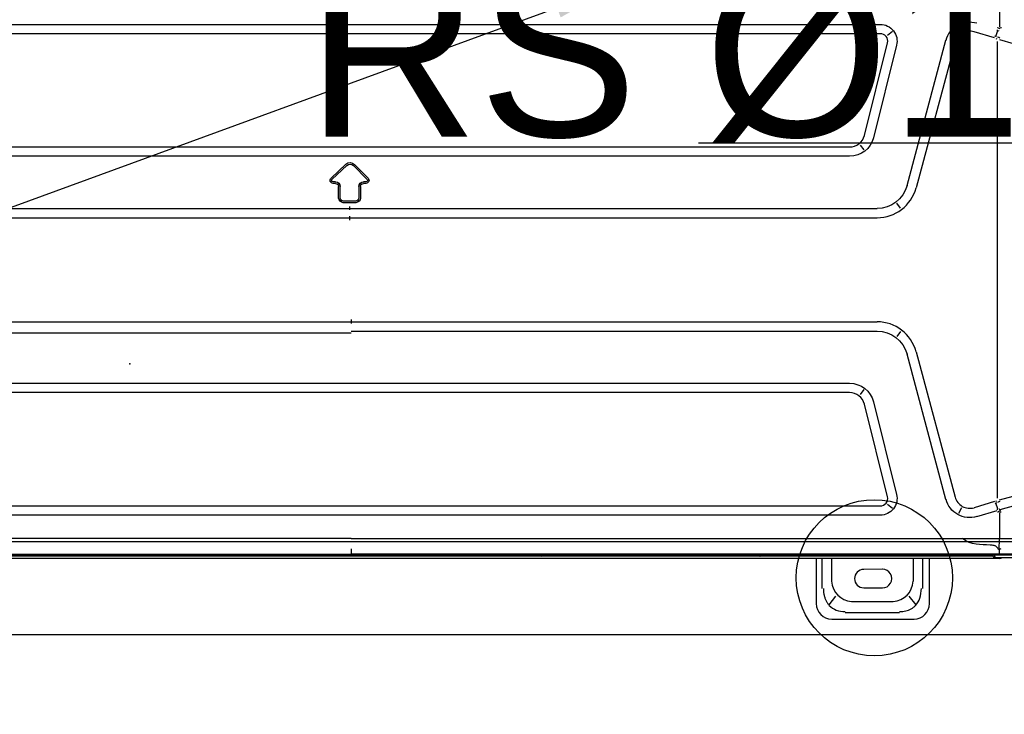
# Model space of a CAD drawing. Header units: millimetres. Extents: x 22250 to 51280, y -5012 to 7692.
# Tile 45 of 182: x 32094 to 32157, y 3493 to 3538. Entities that reach past the tile are written whole.
import ezdxf
from ezdxf import colors
from ezdxf.entities.mleader import LeaderData, LeaderLine
from ezdxf.math import Vec2, Vec3

# ---------------------------------------------------------------- set-up
doc = ezdxf.new("R2010")
doc.units = ezdxf.units.MM
doc.layers.add('E_Gniazda', color=1, linetype='Continuous')
doc.layers.add('E_podklad', color=252, linetype='Continuous')
doc.styles.get("Standard").update_dxf_attribs({"font": 'arial.ttf'})
doc.linetypes.add('BATTING', pattern='A,0.0001,-0.1,[134,ltypeshp.shx,S=0.1,R=0,X=-0.1,Y=0],-0.2,[134,ltypeshp.shx,S=0.1,R=180,X=0.1,Y=0],-0.1', length=0.4001)

# ---------------------------------------------------------------- blocks, each defined once
blk = doc.blocks.new('A$C557f46fc')
at = {"linetype": 'Continuous'}
for p, q in [((69.53, 130.64), (58.93, 130.64)), ((60.78, 129.84), (67.79, 129.84)), ((56.93, 128.64), (56.93, 122.81)), ((58.66, 128.79), (59.55, 127.7)), ((66.97, 128.36), (61.6, 128.36)), ((69.02, 127.7), (69.91, 128.79)), ((71.53, 122.81), (71.53, 128.64)), ((57.82, 122.8), (57.82, 126.69)), ((59.01, 125.74), (59.01, 122.81)), ((65.41, 126.6), (63.01, 126.62)), ((69.55, 122.81), (69.55, 125.74)), ((70.75, 126.69), (70.75, 122.8)), ((63.01, 124.22), (65.41, 124.23)), ((41.19, 122.75), (48.27, 122.75)), ((221.6, 122.34), (41.44, 122.34)), ((41.53, 122.27), (47.98, 122.26)), ((47.89, 122.81), (186.89, 122.81)), ((47.98, 122.26), (131.42, 122.26)), ((48.27, 122.75), (48.39, 122.75)), ((48.76, 122.51), (186.59, 122.51)), ((80.77, 122.34), (80.77, 122.51)), ((94.49, 122.34), (94.49, 122.51)), ((131.42, 121.6), (131.42, 122.27)), ((215.06, 122.26), (131.42, 122.26)), ((47.96, 121.7), (47.94, 120.25)), ((47.94, 116.88), (47.94, 120.25)), ((47.96, 116.38), (47.82, 116.67)), ((50.86, 117.43), (48.2, 116.64)), ((52.82, 116.31), (53.21, 117.01)), ((63.27, 117.25), (199.76, 117.25)), ((47.85, 116.53), (45.8, 115.94)), ((48.15, 116.44), (48.4, 115.68)), ((48.38, 115.44), (48.26, 115.39)), ((48.58, 115.5), (51.2, 116.28)), ((62.34, 115.82), (61.71, 116.32)), ((199.76, 116.05), (63.27, 116.05)), ((47.92, 115.28), (46.18, 114.79)), ((48.18, 115.04), (48.18, 107.3)), ((58.67, 96.18), (53.65, 114.91)), ((54.81, 115.22), (59.83, 96.49)), ((64.15, 102.65), (61.18, 114.57)), ((62.34, 114.86), (65.32, 102.94)), ((48.18, 107.3), (48.18, 63.94)), ((65.38, 101.06), (65.88, 101.69)), ((67.22, 101.45), (195.82, 101.45)), ((195.82, 100.25), (67.22, 100.25)), ((60.66, 93.57), (61.15, 94.21)), ((131.42, 93.52), (63.69, 93.52)), ((131.42, 93.77), (199.35, 93.77)), ((131.42, 92.32), (63.69, 92.32)), ((131.42, 92.01), (131.42, 92.55)), ((199.35, 92.32), (131.42, 92.32)), ((131.62, 78.92), (63.69, 78.92)), ((131.62, 78.7), (131.62, 79.24)), ((199.35, 78.92), (131.62, 78.92)), ((60.66, 77.67), (61.15, 77.04)), ((131.62, 77.72), (63.69, 77.72)), ((131.62, 77.47), (131.62, 77.9)), ((199.35, 77.72), (131.62, 77.72)), ((130.22, 74.89), (130.22, 76.37)), ((130.42, 74.89), (130.42, 76.37)), ((130.44, 76.76), (130.45, 76.75)), ((130.82, 76.97), (132.42, 76.97)), ((130.82, 76.77), (132.42, 76.77)), ((132.79, 76.75), (132.8, 76.76)), ((132.82, 76.37), (132.82, 74.89)), ((133.02, 76.37), (133.02, 74.89)), ((53.65, 56.34), (58.67, 75.07)), ((59.83, 74.76), (54.81, 56.03)), ((130.98, 72.04), (129.23, 73.81)), ((131.12, 72.18), (129.37, 73.95)), ((129.51, 74.49), (129.82, 74.49)), ((129.51, 74.29), (129.82, 74.29)), ((130.14, 74.57), (130.15, 74.56)), ((133.86, 73.95), (131.96, 72.16)), ((134, 73.8), (132.09, 72.02)), ((133.09, 74.56), (133.09, 74.57)), ((133.42, 74.49), (133.73, 74.49)), ((133.42, 74.29), (133.73, 74.29)), ((134.04, 74.22), (134.03, 74.21)), ((131.53, 71.86), (131.53, 71.87)), ((65.88, 69.55), (65.38, 70.18)), ((67.22, 70.99), (195.82, 70.99)), ((195.82, 69.79), (67.22, 69.79)), ((61.18, 56.67), (64.15, 68.6)), ((65.32, 68.31), (62.34, 56.38)), ((48.18, 63.94), (48.18, 56.21)), ((47.92, 55.96), (46.18, 56.46)), ((48.38, 55.81), (48.26, 55.86)), ((47.95, 54.86), (48.04, 54.84)), ((48.4, 55.56), (48.14, 54.8)), ((48.58, 55.74), (51.2, 54.96)), ((52.82, 54.94), (53.21, 54.24)), ((61.71, 54.93), (62.34, 55.42)), ((63.27, 55.19), (199.76, 55.19)), ((47.94, 51.54), (47.94, 54.36)), ((199.76, 53.99), (63.27, 53.99))]:
    blk.add_line(p, q, dxfattribs=at)
blk.add_circle((64.04, 125.31), 10.06, dxfattribs=at)
for centre, radius, start, end in [((58.93, 128.64), 2, 90, 180), ((69.53, 128.64), 2, 0, 90), ((63, 125.42), 1.2, 89.6384, 270.3616), ((65.4, 125.42), 1.18, 270.3616, 89.6384), ((47.89, 122.21), 0.6, 90, 115.8413), ((48.39, 122.35), 0.4, 0, 90), ((51.75, 114.4), 1.96, 15, 106.5295), ((63.27, 115.09), 0.96, 90, 194.0167), ((67.22, 103.41), 1.96, 194.0166, 270), ((63.69, 97.52), 5.2, 195, 270), ((63.69, 73.72), 5.2, 90, 165), ((67.22, 67.83), 1.96, 90, 165.9834), ((51.75, 56.84), 1.96, 253.4705, 345), ((63.27, 56.15), 0.96, 165.9833, 270)]:
    blk.add_arc(centre, radius, start, end, dxfattribs=at)
at = {"linetype": 'Continuous', "extrusion": (0, 0, -1)}
for centre, radius, start, end in [((-51.75, 114.4), 3.16, 73.4706, 165), ((-63.27, 115.09), 2.16, 345.9834, 90), ((-67.22, 103.41), 3.16, 270, 345.9834), ((-63.69, 97.52), 4, 270, 345), ((-63.69, 73.72), 4, 15, 90), ((-130.82, 76.37), 0.6, 0, 90), ((-130.82, 76.37), 0.4, 0, 90), ((-132.42, 76.37), 0.6, 90, 180), ((-132.42, 76.37), 0.4, 90, 180), ((-129.82, 74.89), 0.4, 180, 270), ((-129.82, 74.89), 0.6, 180, 270), ((-133.42, 74.89), 0.6, 270, 0), ((-133.42, 74.89), 0.4, 270, 0), ((-129.51, 74.09), 0.4, 315.3579, 90), ((-129.51, 74.09), 0.2, 315.3579, 90), ((-133.73, 74.09), 0.4, 90, 226.9465), ((-133.73, 74.09), 0.2, 90, 226.9465), ((-131.55, 72.6), 0.8, 226.9465, 315.3579), ((-131.55, 72.6), 0.6, 226.9465, 315.3579), ((-67.22, 67.83), 3.16, 14.0166, 90), ((-51.75, 56.84), 3.16, 195, 286.5294), ((-63.27, 56.15), 2.16, 270, 14.0166)]:
    blk.add_arc(centre, radius, start, end, dxfattribs=at)
at = {"linetype": 'Continuous'}
for centre, major_axis, ratio, start_param, end_param in [((62.59, 124.62), (2.54, -3.14), 0.803018, 2.633487, 3.831894), ((65.98, 124.62), (-2.54, -3.14), 0.803018, 2.451291, 3.649699), ((48.27, 122.35), (0, -0.4), 0.831479, 1.570796, 3.141593), ((78.76, 121.81), (0, 0.7), 0.690452, 6.119579, 6.283185), ((106.82, 121.61), (2.17, 0), 0.414214, 1.241354, 1.558544), ((48.35, 116.09), (-3.83, -1.17), 0.178321, 4.710906, 4.798331), ((49.06, 113.77), (-3.79, -1.29), 0.706819, 4.683881, 4.712375), ((48.35, 55.15), (-3.83, 1.17), 0.178321, 1.484854, 1.57228), ((49.06, 57.47), (-3.84, 1.13), 0.705879, 1.540462, 1.56897)]:
    blk.add_ellipse(centre, major_axis=major_axis, ratio=ratio, start_param=start_param, end_param=end_param, dxfattribs=at)
for points, knots in [([(60.78, 129.66), (60.64, 129.66), (60.38, 129.66), (59.99, 129.59), (59.62, 129.48), (59.29, 129.32), (58.99, 129.12), (58.54, 128.71), (58.05, 127.9), (58.01, 127.11), (57.98, 126.69)], [0, 0, 0, 0, 0.088396, 0.173346, 0.25543, 0.335293, 0.413632, 0.491185, 0.72797, 1, 1, 1, 1]), ([(70.59, 126.69), (70.59, 126.83), (70.59, 127.12), (70.52, 127.54), (70.41, 127.93), (70.26, 128.28), (70.07, 128.59), (69.69, 129.06), (68.94, 129.58), (68.18, 129.64), (67.79, 129.66)], [0, 0, 0, 0, 0.095854, 0.186885, 0.2735, 0.35617, 0.435439, 0.51192, 0.746033, 1, 1, 1, 1]), ([(47.95, 121.69), (47.95, 121.74), (47.95, 121.85), (47.95, 121.99), (47.96, 122.13), (47.97, 122.23), (47.98, 122.27), (47.98, 122.27), (47.98, 122.27)], [0, 0, 0, 0, 0.15377, 0.321137, 0.499606, 0.749362, 0.923428, 1, 1, 1, 1]), ([(54.15, 122.34), (54.15, 122.35), (54.16, 122.39), (54.17, 122.48), (54.18, 122.5), (54.18, 122.51)], [0, 0, 0, 0, 0.03411, 0.430836, 1, 1, 1, 1]), ([(54.18, 122.51), (54.22, 122.5), (54.3, 122.49), (54.39, 122.42), (54.43, 122.37), (54.45, 122.34)], [0, 0, 0, 0, 0.421216, 0.760733, 1, 1, 1, 1]), ([(61.04, 122.35), (61.07, 122.38), (61.17, 122.47), (61.28, 122.49), (61.36, 122.51)], [0, 0, 0, 0, 0.322756, 1, 1, 1, 1]), ([(61.36, 122.51), (61.35, 122.5), (61.34, 122.49), (61.33, 122.44), (61.32, 122.39), (61.32, 122.36), (61.32, 122.35)], [0, 0, 0, 0, 0.364896, 0.677617, 0.93837, 1, 1, 1, 1]), ([(78.92, 122.35), (78.92, 122.35), (78.92, 122.36), (78.92, 122.4), (78.91, 122.44), (78.88, 122.47), (78.87, 122.49), (78.84, 122.49), (78.84, 122.5), (78.83, 122.5)], [0, 0, 0, 0, 0.074579, 0.074579, 0.595541, 0.595541, 0.936378, 0.936378, 1, 1, 1, 1]), ([(78.84, 122.5), (78.9, 122.48), (79.05, 122.45), (79.17, 122.34), (79.23, 122.28)], [0, 0, 0, 0, 0.419101, 1, 1, 1, 1]), ([(96.3, 122.28), (96.35, 122.33), (96.44, 122.41), (96.58, 122.47), (96.67, 122.49), (96.71, 122.5)], [0, 0, 0, 0, 0.405811, 0.73919, 1, 1, 1, 1]), ([(96.71, 122.5), (96.68, 122.49), (96.67, 122.48), (96.64, 122.45), (96.63, 122.43), (96.62, 122.38), (96.62, 122.36), (96.62, 122.34)], [0, 0, 0, 0, 0.330097, 0.330097, 0.779008, 0.779008, 1, 1, 1, 1]), ([(48.12, 121.5), (48.12, 121.5), (48.12, 121.5), (48.13, 121.5), (48.13, 121.5), (48.13, 121.49), (48.13, 121.49), (48.15, 121.48), (48.16, 121.48), (48.21, 121.44), (48.24, 121.4), (48.3, 121.34), (48.32, 121.31), (48.39, 121.25), (48.43, 121.22), (48.52, 121.18), (48.56, 121.17), (48.69, 121.14), (48.78, 121.13), (48.96, 121.11), (49.05, 121.1), (50.34, 121.02), (51.55, 121.14), (52.67, 120.25)], [0, 0, 0, 0, 0.000104, 0.000104, 0.000639, 0.000639, 0.002781, 0.002781, 0.011385, 0.011385, 0.041894, 0.041894, 0.067035, 0.067035, 0.098793, 0.098793, 0.127295, 0.127295, 0.184226, 0.184226, 0.240937, 0.240937, 1, 1, 1, 1]), ([(48.12, 116.86), (48.12, 116.86), (48.12, 116.86), (48.12, 116.86), (48.12, 116.87), (48.12, 116.87), (48.12, 116.87), (48.12, 116.88), (48.12, 116.88), (48.13, 116.88)], [0, 0, 0, 0, 0.093535, 0.093535, 0.207433, 0.207433, 0.397418, 0.397418, 1, 1, 1, 1]), ([(48.12, 54.38), (48.12, 54.38), (48.12, 54.38), (48.12, 54.38), (48.12, 54.38), (48.12, 54.38), (48.12, 54.38), (48.12, 54.37), (48.12, 54.37), (48.13, 54.36)], [0, 0, 0, 0, 0.093535, 0.093535, 0.207433, 0.207433, 0.397418, 0.397418, 1, 1, 1, 1])]:
    blk.add_open_spline(points, degree=3, knots=knots, dxfattribs=at)
for points, degree in [([(47.76, 121.6), (47.82, 121.63), (47.88, 121.66), (47.95, 121.69)], 3), ([(47.95, 121.69), (48.01, 121.66), (48.06, 121.63), (48.12, 121.6)], 3), ([(47.75, 120.25), (45.66, 120.26), (43.56, 120.26), (41.47, 120.27)], 3), ([(47.75, 120.25), (47.75, 120.25), (47.75, 120.25), (47.75, 120.25)], 3), ([(48.13, 120.25), (48, 120.25), (47.88, 120.25), (47.75, 120.25)], 3), ([(131.42, 120.25), (48.13, 120.25)], 1), ([(48.13, 120.25), (48.13, 120.25), (48.13, 120.25), (48.13, 120.25)], 3), ([(131.42, 120.25), (159.25, 120.25), (187.08, 120.25), (214.91, 120.25)], 3), ([(47.75, 116.88), (47.75, 116.84), (47.76, 116.79), (47.77, 116.75)], 3), ([(47.87, 115.49), (47.97, 115.52), (48.08, 115.56), (48.18, 115.6)], 3), ([(48.25, 116.48), (48.25, 116.48), (48.25, 116.48), (48.25, 116.48)], 3), ([(48.3, 115.64), (48.37, 115.67), (48.44, 115.7), (48.51, 115.72)], 3), ([(47.87, 55.75), (47.97, 55.72), (48.08, 55.69), (48.18, 55.65)], 3), ([(48.25, 54.77), (48.25, 54.77), (48.25, 54.77), (48.25, 54.77)], 3), ([(48.3, 55.6), (48.37, 55.57), (48.44, 55.55), (48.51, 55.53)], 3), ([(47.75, 54.36), (47.75, 54.41), (47.76, 54.45), (47.77, 54.49)], 3)]:
    blk.add_open_spline(points, degree=degree, dxfattribs=at)
blk.add_point((159.92, 97.76), dxfattribs=at)

msp = doc.modelspace()

# ---------------------------------------------------------------- linework, layer by layer
at = {"layer": 'E_podklad', "ltscale": 2}
msp.add_lwpolyline([(31978.009, 3504.133), (32170.009, 3504.133), (32170.009, 3499.133), (32234.009, 3499.133)], dxfattribs=at)
at = {"layer": 'E_podklad', "linetype": 'BATTING', "ltscale": 14}
msp.add_lwpolyline([(31978.009, 3498.133), (32164.009, 3498.133), (32164.009, 3493.133), (32234.009, 3493.133)], dxfattribs=at)

# ---------------------------------------------------------------- block references
at = {"xscale": 0.5, "yscale": 0.5, "zscale": 0.5, "rotation": 180}
msp.add_blockref('A$C557f46fc', (32180.732, 3564.45), dxfattribs=at)

# ---------------------------------------------------------------- texts
at = {"layer": 'E_podklad'}
msp.add_text('RS %%C10', height=11, dxfattribs=at).set_placement((32112.124, 3530.224))

# ---------------------------------------------------------------- leaders
at = {"layer": 'E_Gniazda', "color": 30, "linetype": 'ByBlock', "lineweight": -3, "ltscale": 20}
ml = msp.add_multileader_mtext('Standard', dxfattribs=at)
ml.set_content('{\\Fsimplex|c0;Jedn. zewn. klim.\\PP=4,0kW\\PR1/27}', color=30)
ml.set_leader_properties()
ml.build(insert=Vec2(0, 0))
ml.multileader.update_dxf_attribs({"text_left_attachment_type": 5, "text_right_attachment_type": 5})
ctx = ml.context
ctx.base_point, ctx.char_height, ctx.plane_origin = Vec3(31676.999, 3472.21), 20, Vec3(34034.222, 3606.593)
ctx.left_attachment, ctx.right_attachment, ctx.text_align_type, ctx.attachment_type = 5, 5, 2, 2
notes = []
notes.append((ctx, [(0, (1, 1, 0), (31947.094, 3472.21), (-1, 0), 8, [(6, [(32132.048, 3539.896)], 0, [])])]))
ctx.mtext.insert, ctx.mtext.alignment, ctx.mtext.flow_direction = Vec3(31937.094, 3569.352), 3, 5
at = {"layer": 'E_podklad'}
ml = msp.add_multileader_mtext('Standard', dxfattribs=at)
ml.set_content('', color=256)
ml.set_leader_properties()
ml.build(insert=Vec2(0, 0))
ml.multileader.update_dxf_attribs({"dogleg_length": 35, "arrow_head_size": 8})
ctx = ml.context
ctx.base_point, ctx.arrow_head_size, ctx.plane_origin = Vec3(32133.399, 3529.806), 8, Vec3(32219.139, 3504.958)
ctx.text_align_type, ctx.attachment_type = 2, 2
notes.append((ctx, [(0, (1, 1, 0), (32172.399, 3529.806), (-1, 0), 35, [(0, [(32179.502, 3511.368)], 0, [])])]))
ctx.mtext.insert, ctx.mtext.alignment, ctx.mtext.flow_direction = Vec3(32135.399, 3529.806), 3, 5
for ctx, leaders in notes:
    for number, flags, end, landing, length, lines in leaders:
        leader = LeaderData()
        leader.index, (leader.has_last_leader_line, leader.has_dogleg_vector, leader.attachment_direction) = number, flags
        leader.last_leader_point, leader.dogleg_vector, leader.dogleg_length = Vec3(end), Vec3(landing), length
        for number, points, colour, breaks in lines:
            line = LeaderLine()
            line.index, line.vertices, line.color, line.breaks = number, Vec3.list(points), colors.encode_raw_color(colour), breaks
            leader.lines.append(line)
        ctx.leaders.append(leader)

doc.saveas('drawing.dxf')
